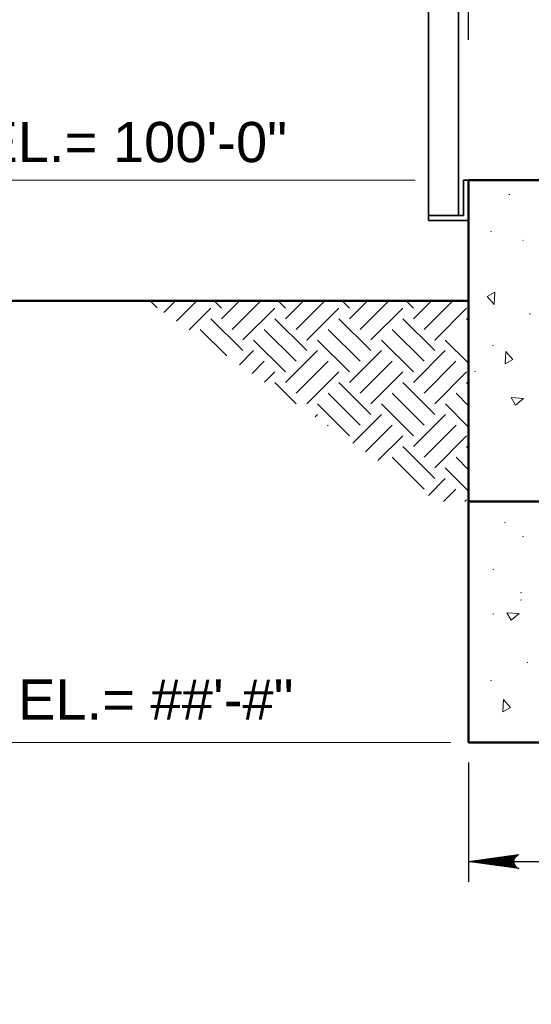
# Model space of a CAD drawing. Extents: x -312 to 328, y -156 to 292.
# Tile 12 of 89: x -267 to -242, y 176 to 225. Entities that reach past the tile are written whole.
import ezdxf

# ---------------------------------------------------------------- set-up
doc = ezdxf.new("R2010")
doc.units = 0
doc.header["$MEASUREMENT"] = 0
for name, color, linetype, lineweight in [('Level 1', 253, 'Continuous', 18), ('S-Anno-Dims', 33, 'Continuous', 35), ('S-Anno-Keyn', 133, 'Continuous', 18), ('S-Anno-Patt', 152, 'Continuous', 18), ('S-Anno-Patt-Capy', 1, 'Continuous', 18), ('S-Anno-Text', 53, 'Continuous', 25), ('S-Sect-Conc', 6, 'Continuous', 50), ('S-Sect-Fngr', 2, 'Continuous', 50), ('S-Sect-Shps', 3, 'Continuous', 35)]:
    doc.layers.add(name, color=color, linetype=linetype, lineweight=lineweight)
doc.styles.add('NOTES', font='romans.shx')

# ---------------------------------------------------------------- blocks, each defined once
blk = doc.blocks.new('LARROW')
at = {"color": 0, "linetype": 'ByBlock', "lineweight": -2, "flags": 128}
blk.add_lwpolyline([(-4.925, 0.713), (0, 0), (-4.921, -0.713), (-4.768, -0.594), (-4.551, -0.382), (-4.445, -0.185), (-4.417, 0), (-4.457, 0.209), (-4.571, 0.413), (-4.791, 0.614), (-4.925, 0.713), (-0.146, 0.008), (-4.764, -0.665), (-4.622, -0.559), (-4.394, -0.343), (-4.319, -0.063), (-4.37, 0.217), (-4.504, 0.409), (-4.665, 0.567), (-4.776, 0.654), (-0.406, 0.008), (-4.555, -0.587), (-4.409, -0.492), (-4.335, -0.37), (-4.252, -0.213), (-4.209, 0.008), (-4.232, 0.189), (-4.319, 0.331), (-4.496, 0.445), (-4.614, 0.583), (-0.709, 0.008), (-4.327, -0.5), (-4.165, -0.299), (-4.118, -0.055), (-4.142, 0.217), (-4.453, 0.512), (-1.047, 0.024), (-4.118, -0.406), (-4.075, -0.264), (-3.98, -0.035), (-4.039, 0.209), (-4.283, 0.425), (-1.358, 0.024), (-4.008, -0.315), (-3.921, -0.142), (-3.882, 0.043), (-4.067, 0.331), (-1.728, 0.024), (-3.846, -0.236), (-3.787, -0.106), (-3.772, 0.043), (-3.921, 0.252), (-2.169, 0.024), (-3.713, -0.15), (-3.669, 0.051), (-3.811, 0.173), (-2.531, 0.024), (-3.61, -0.091), (-3.634, 0.102), (-2.902, 0.024), (-3.567, -0.028), (-3.587, 0.031), (-3.358, 0.031)], dxfattribs=at)

msp = doc.modelspace()

# ---------------------------------------------------------------- linework, layer by layer
at = {"layer": 'Level 1', "color": 214, "linetype": 'Continuous', "lineweight": 25}
msp.add_3dface([(-311.9741, -156.26001), (328.0259, -156.26001), (328.0259, 291.73999), (-311.9741, 291.73999)], dxfattribs=at)
msp.add_3dface([(-311.9741, -156.26001), (328.0259, -156.26001), (328.0259, 291.73999), (-311.9741, 291.73999)], dxfattribs=at)
msp.add_3dface([(-311.9741, -156.26001), (328.0259, -156.26001), (328.0259, 291.73999), (-311.9741, 291.73999)], dxfattribs=at)
at = {"layer": 'S-Anno-Dims', "lineweight": 25}
for p, q in [((-245.00835, 224.12474), (-245.00835, 233.89624)), ((-245.00835, 188.13074), (-245.00835, 182.19262)), ((-245.00835, 183.19062), (-237.00835, 183.19062))]:
    msp.add_line(p, q, dxfattribs=at)
at = {"layer": 'S-Anno-Keyn'}
for p, q in [((-247.66485, 217.12674), (-269.36922, 217.12674)), ((-245.88335, 189.12674), (-269.36922, 189.12674))]:
    msp.add_line(p, q, dxfattribs=at)
at = {"layer": 'S-Anno-Patt'}
for p, q in [((-242.95122, 216.42699), (-242.99872, 216.41349)), ((-243.86472, 214.59774), (-243.91222, 214.58424)), ((-242.26597, 214.14049), (-242.31347, 214.12699)), ((-241.92347, 210.48212), (-241.97097, 210.46862)), ((-243.7661, 208.91387), (-243.8136, 208.90037)), ((-243.17535, 200.08574), (-243.22285, 200.07224)), ((-242.26722, 199.37862), (-242.31472, 199.36512)), ((-243.7536, 197.75299), (-243.8011, 197.73949)), ((-242.3681, 196.60049), (-242.4156, 196.58699)), ((-242.3681, 196.23349), (-242.4156, 196.21999)), ((-243.7536, 195.53224), (-243.8011, 195.51874)), ((-242.06535, 193.10187), (-242.11285, 193.08837)), ((-243.86772, 192.21687), (-243.91522, 192.20337))]:
    msp.add_line(p, q, dxfattribs=at)
for points in [[(-243.7396, 210.94187), (-244.07997, 211.34124), (-243.7001, 211.55499)], [(-243.14485, 208.59424), (-242.80447, 208.19487), (-243.18435, 207.98112)], [(-242.26835, 206.26174), (-242.66772, 205.92137), (-242.88147, 206.30124)], [(-242.48485, 195.55112), (-242.88422, 195.21074), (-243.09797, 195.59062)], [(-243.26047, 191.26687), (-242.9201, 190.86749), (-243.29997, 190.65374)]]:
    msp.add_3dface(points, dxfattribs=at)
at = {"layer": 'S-Anno-Patt-Capy'}
for p, q in [((-260.49935, 210.77612), (-260.85197, 211.12874)), ((-260.1711, 210.54874), (-259.5911, 211.12874)), ((-259.5446, 210.11474), (-258.53047, 211.12874)), ((-257.30372, 210.76449), (-257.66797, 211.12874)), ((-257.30372, 210.23424), (-256.40922, 211.12874)), ((-256.77335, 209.70387), (-255.34847, 211.12874)), ((-254.12072, 210.76349), (-254.48597, 211.12874)), ((-254.12072, 210.23312), (-253.2251, 211.12874)), ((-253.59035, 209.70287), (-252.16447, 211.12874)), ((-250.9376, 210.76449), (-251.30185, 211.12874)), ((-250.9376, 210.23424), (-250.0431, 211.12874)), ((-250.40735, 209.70387), (-248.98247, 211.12874)), ((-247.7546, 210.76349), (-248.11985, 211.12874)), ((-247.7546, 210.23312), (-246.8591, 211.12874)), ((-247.22422, 209.70287), (-245.79835, 211.12874)), ((-258.91797, 209.68062), (-257.8341, 210.76449)), ((-256.2431, 209.17362), (-254.6521, 210.76449)), ((-253.05997, 209.17249), (-251.46797, 210.76449)), ((-249.87697, 209.17362), (-248.28597, 210.76449)), ((-246.69397, 209.17249), (-245.10185, 210.76449)), ((-256.24197, 208.64212), (-257.8341, 210.23424)), ((-253.05997, 208.64212), (-254.65097, 210.23312)), ((-249.87597, 208.64212), (-251.46797, 210.23424)), ((-246.69397, 208.64212), (-248.28497, 210.23312)), ((-245.00835, 210.14074), (-245.10185, 210.23424)), ((-257.04047, 208.37999), (-258.36435, 209.70387)), ((-253.59035, 208.11187), (-255.18135, 209.70287)), ((-250.40622, 208.11187), (-251.99835, 209.70387)), ((-247.22422, 208.11187), (-248.81522, 209.70287)), ((-254.12072, 207.58149), (-255.71172, 209.17249)), ((-250.9376, 207.58049), (-252.52972, 209.17249)), ((-247.7546, 207.58149), (-249.3456, 209.17249)), ((-245.00835, 208.01724), (-246.1636, 209.17249)), ((-256.41035, 207.94349), (-255.71172, 208.64212)), ((-254.12072, 207.05112), (-252.52972, 208.64212)), ((-250.9376, 207.05012), (-249.3456, 208.64212)), ((-247.7546, 207.05112), (-246.1636, 208.64212)), ((-255.78372, 207.50937), (-255.18135, 208.11187)), ((-253.59035, 206.52087), (-251.99935, 208.11187)), ((-250.40735, 206.51974), (-248.81522, 208.11187)), ((-247.22422, 206.52087), (-245.63322, 208.11187)), ((-255.15722, 207.07537), (-254.65097, 207.58149)), ((-253.05997, 205.99049), (-251.46897, 207.58149)), ((-249.87697, 205.98949), (-248.28497, 207.58149)), ((-246.69397, 205.99049), (-245.10297, 207.58149)), ((-244.66422, 207.62399), (-244.71172, 207.61049)), ((-253.58847, 205.98862), (-254.65097, 207.05112)), ((-249.87697, 205.45912), (-251.46797, 207.05012)), ((-246.69285, 205.45912), (-248.28497, 207.05112)), ((-245.00835, 206.95662), (-245.10185, 207.05012)), ((-250.40735, 204.92874), (-251.99835, 206.51974)), ((-247.22322, 204.92874), (-248.81522, 206.52087)), ((-245.00835, 205.89587), (-245.63222, 206.51974)), ((-250.9376, 204.39849), (-252.5286, 205.98949)), ((-247.7546, 204.39737), (-249.3466, 205.98949)), ((-245.00835, 204.83524), (-246.1626, 205.98949)), ((-252.6496, 205.33824), (-252.5286, 205.45912)), ((-250.76972, 204.03599), (-249.3466, 205.45912)), ((-247.7546, 203.86712), (-246.1626, 205.45912)), ((-252.02297, 204.90412), (-251.99835, 204.92874)), ((-250.14322, 203.60199), (-248.81635, 204.92874)), ((-247.22422, 203.33674), (-245.63222, 204.92874)), ((-249.5166, 203.16787), (-248.28597, 204.39849)), ((-246.69397, 202.80637), (-245.10185, 204.39849)), ((-246.69397, 202.27612), (-248.28497, 203.86712)), ((-245.00835, 203.77462), (-245.10185, 203.86812)), ((-247.22422, 201.74574), (-248.81522, 203.33674)), ((-245.00835, 202.71399), (-245.63222, 203.33787)), ((-245.00835, 201.65112), (-246.1636, 202.80637)), ((-247.00897, 201.43074), (-246.1636, 202.27612)), ((-246.25022, 201.12874), (-245.63322, 201.74574)), ((-245.1896, 201.12874), (-245.10297, 201.21537))]:
    msp.add_line(p, q, dxfattribs=at)
at = {"layer": 'S-Sect-Conc'}
for p, q in [((-245.00835, 217.12674), (-237.00835, 217.12674)), ((-245.00835, 189.12674), (-245.00835, 217.12674)), ((-245.00835, 201.12874), (-223.19685, 201.12874)), ((-245.00835, 189.12874), (-223.19685, 189.12874))]:
    msp.add_line(p, q, dxfattribs=at)
at = {"layer": 'S-Sect-Fngr'}
msp.add_line((-245.00835, 211.12874), (-269.00835, 211.12874), dxfattribs=at)
at = {"layer": 'S-Sect-Shps'}
for p, q in [((-245.50835, 241.61112), (-245.50835, 215.37674)), ((-247.00835, 240.63512), (-247.00835, 215.37674)), ((-245.25835, 217.12674), (-245.25835, 215.37674)), ((-245.00835, 217.12674), (-245.25835, 217.12674)), ((-245.25835, 215.37674), (-247.00835, 215.37674)), ((-245.25835, 215.37674), (-247.00835, 215.37674)), ((-247.00835, 215.12674), (-247.00835, 215.37674)), ((-245.00835, 215.12674), (-247.00835, 215.12674)), ((-245.00835, 215.12674), (-247.00835, 215.12674))]:
    msp.add_line(p, q, dxfattribs=at)

# ---------------------------------------------------------------- block references
at = {"layer": 'S-Anno-Dims', "lineweight": 25, "xscale": 0.5065787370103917, "yscale": 0.4901954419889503, "zscale": 0.03175, "rotation": 180}
msp.add_blockref('LARROW', (-245.00835, 183.19062), dxfattribs=at)

# ---------------------------------------------------------------- texts
at = {"layer": 'S-Anno-Text', "char_height": 2, "attachment_point": 1, "style": 'NOTES'}
for s, insert, line_spacing_factor in [('\\fArial|b0|i0|c0|p39;EL.= 100\'-0"', (-269.3096, 220.0327), 0.73751), ('\\fArial|b0|i0|c0|p39;EL.= ##\'-#"', (-267.4351, 192.26812), 0.740469)]:
    msp.add_mtext(s, dxfattribs=dict(at, insert=insert, line_spacing_factor=line_spacing_factor))

doc.saveas('drawing.dxf')
